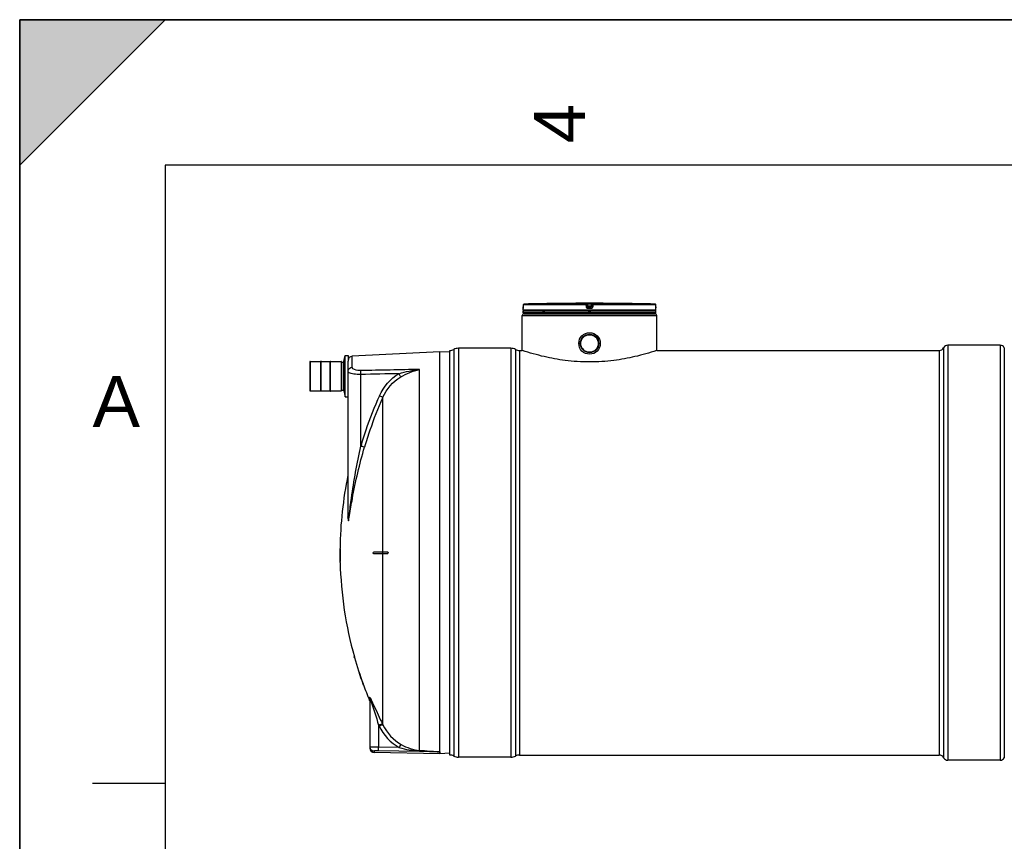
# Model space of a CAD drawing. Header units: millimetres. Extents: x 0 to 297, y 0 to 210.
# Tile 3 of 20: x 0 to 68, y 154 to 210. Entities that reach past the tile are written whole.
import ezdxf

# ---------------------------------------------------------------- set-up
doc = ezdxf.new("R2010")
doc.units = ezdxf.units.MM
doc.header["$LTSCALE"] = 16.335
doc.layers.get('0').update_dxf_attribs({"linetype": 'CONTINUOUS'})
for name, color, linetype in [('01_GLOBAL', 7, 'CONTINUOUS'), ('08_SURFACES', 7, 'CONTINUOUS'), ('AXES_REF', 7, 'CONTINUOUS')]:
    doc.layers.add(name, color=color, linetype=linetype)
doc.styles.add('TEXTSTYLE_2', font='arial.ttf')

# ---------------------------------------------------------------- blocks, each defined once
blk = doc.blocks.new('MARGEA4_BL0', base_point=(148.514, 105.014))
at = {"color": 7, "linetype": 'Continuous'}
for p, q in [((297.014, 210.014), (0.014, 210.014)), ((0.014, 0.014), (0.014, 210.014)), ((0.014, 200.014), (10.014, 210.014)), ((10.014, 210.014), (0.014, 210.014)), ((0.014, 210.014), (0.014, 200.014)), ((0.014, 0.014), (0.014, 210.014)), ((0.014, 210.014), (0.014, 0.014)), ((0.014, 200.014), (10.014, 210.014)), ((287.014, 200.014), (10.014, 200.014)), ((10.014, 200.014), (10.014, 10.014)), ((5.014, 157.514), (10.014, 157.514))]:
    blk.add_line(p, q, dxfattribs=at)
blk.add_solid([(0.014, 200.014), (10.014, 210.014), (0.014, 210.014)], dxfattribs=at)
at = {"color": 7, "linetype": 'Continuous', "style": 'TEXTSTYLE_2', "oblique": 0.00002}
blk.add_text('4', height=3.5, rotation=90, dxfattribs=at).set_placement((38.889, 201.514))
blk.add_text('A', height=3.5, dxfattribs=at).set_placement((5.014, 182.014))

msp = doc.modelspace()

# ---------------------------------------------------------------- linework, layer by layer
at = {"color": 7, "linetype": 'Continuous'}
for p, q in [((0, 0), (0, 210)), ((0, 210), (297, 210)), ((34.64, 190.398), (34.639, 190.263)), ((37.336, 190.506), (37.216, 190.504)), ((37.336, 190.506), (37.336, 190.506)), ((37.336, 190.506), (37.336, 190.506)), ((41.069, 190.506), (41.068, 190.506)), ((41.189, 190.504), (41.069, 190.506)), ((41.189, 190.504), (41.069, 190.506)), ((43.765, 190.257), (43.764, 190.398)), ((34.634, 190.035), (34.634, 190.157)), ((34.634, 189.855), (34.634, 189.975)), ((43.77, 189.975), (34.634, 189.975)), ((43.77, 189.855), (34.634, 189.855)), ((34.638, 190.191), (34.637, 190.185)), ((34.637, 190.185), (34.637, 190.18)), ((34.639, 190.213), (34.638, 190.205)), ((34.638, 190.205), (34.638, 190.197)), ((34.638, 190.197), (34.638, 190.191)), ((34.639, 190.263), (34.639, 190.251)), ((34.639, 190.251), (34.639, 190.241)), ((34.639, 190.241), (34.639, 190.231)), ((34.639, 190.231), (34.639, 190.222)), ((34.639, 190.222), (34.639, 190.213)), ((34.658, 189.975), (34.658, 189.977)), ((34.694, 189.795), (34.694, 189.855)), ((34.694, 189.795), (43.71, 189.795)), ((43.71, 189.795), (43.71, 189.855)), ((43.746, 189.975), (43.746, 189.977)), ((43.765, 190.247), (43.765, 190.26)), ((43.766, 190.238), (43.765, 190.25)), ((43.766, 190.227), (43.765, 190.24)), ((43.766, 190.216), (43.766, 190.229)), ((43.766, 190.206), (43.766, 190.218)), ((43.767, 190.199), (43.766, 190.208)), ((43.767, 190.193), (43.766, 190.201)), ((43.767, 190.187), (43.767, 190.194)), ((43.767, 190.182), (43.767, 190.188)), ((43.768, 190.174), (43.767, 190.186)), ((43.768, 190.176), (43.767, 190.18)), ((43.768, 190.172), (43.768, 190.176)), ((43.77, 190.035), (43.77, 190.157)), ((43.77, 189.855), (43.77, 189.975)), ((28.9, 187.186), (22.873, 186.87)), ((28.9, 159.668), (28.9, 187.186)), ((29.583, 187.15), (28.9, 187.186)), ((29.585, 159.453), (29.585, 187.27)), ((33.793, 187.42), (30.186, 187.42)), ((34.394, 187.27), (34.574, 187.27)), ((34.594, 187.264), (34.574, 187.27)), ((43.831, 187.27), (43.811, 187.264)), ((43.831, 187.27), (63.245, 187.27)), ((19.968, 186.498), (19.968, 184.503)), ((19.974, 186.504), (20.707, 186.504)), ((20.707, 184.473), (20.707, 186.528)), ((20.731, 186.528), (20.707, 186.528)), ((20.731, 184.473), (20.731, 186.528)), ((20.731, 186.504), (21.369, 186.504)), ((21.369, 184.473), (21.369, 186.528)), ((21.369, 186.528), (21.393, 186.528)), ((21.393, 184.473), (21.393, 186.528)), ((21.393, 186.504), (22.126, 186.504)), ((22.132, 186.498), (22.132, 184.503)), ((22.132, 186.462), (22.3, 186.462)), ((22.3, 184.502), (22.3, 186.5)), ((22.589, 175.844), (22.589, 186.532)), ((19.974, 184.497), (20.707, 184.497)), ((20.731, 184.473), (20.707, 184.473)), ((20.731, 184.497), (21.369, 184.497)), ((21.369, 184.473), (21.393, 184.473)), ((21.393, 184.497), (22.126, 184.497)), ((22.132, 184.539), (22.3, 184.539)), ((24.091, 163.314), (24.091, 159.916)), ((28.895, 159.537), (24.387, 159.616)), ((28.899, 159.666), (28.9, 159.668)), ((28.899, 159.537), (28.899, 159.666)), ((29.583, 159.573), (28.899, 159.537)), ((33.793, 159.302), (30.186, 159.302))]:
    msp.add_line(p, q, dxfattribs=at)
at = {"color": 9, "linetype": 'Continuous'}
for p, q in [((34.64, 190.397), (34.639, 190.262)), ((34.64, 190.397), (34.64, 190.398)), ((38.966, 190.397), (34.64, 190.397)), ((38.969, 190.457), (34.699, 190.457)), ((38.983, 190.262), (38.966, 190.397)), ((38.969, 190.457), (38.969, 190.504)), ((39.029, 190.405), (39.029, 190.452)), ((39.045, 190.317), (39.029, 190.452)), ((39.045, 190.27), (39.029, 190.405)), ((39.09, 190.506), (39.09, 190.445)), ((39.09, 190.506), (39.202, 190.506)), ((39.105, 190.325), (39.09, 190.445)), ((39.315, 190.445), (39.09, 190.445)), ((39.202, 190.506), (39.315, 190.506)), ((39.315, 190.445), (39.3, 190.325)), ((39.315, 190.506), (39.315, 190.445)), ((39.376, 190.452), (39.359, 190.317)), ((39.376, 190.405), (39.359, 190.27)), ((39.376, 190.452), (39.376, 190.405)), ((39.439, 190.397), (39.422, 190.262)), ((39.436, 190.504), (39.436, 190.457)), ((43.706, 190.457), (39.436, 190.457)), ((43.764, 190.397), (39.439, 190.397)), ((41.068, 190.506), (41.068, 190.506)), ((43.764, 190.397), (43.764, 190.398)), ((43.765, 190.262), (43.764, 190.397)), ((34.635, 190.157), (34.634, 190.157)), ((43.77, 190.035), (34.634, 190.035)), ((34.639, 190.262), (34.639, 190.263)), ((34.658, 189.977), (34.678, 189.977)), ((35.961, 189.977), (36.125, 189.977)), ((39.045, 190.317), (39.045, 190.27)), ((39.045, 190.317), (39.046, 190.313)), ((39.104, 190.264), (39.105, 190.264)), ((39.202, 190.157), (39.104, 190.157)), ((39.105, 190.325), (39.105, 190.217)), ((39.3, 190.325), (39.105, 190.325)), ((39.3, 190.264), (39.105, 190.264)), ((39.202, 190.217), (39.105, 190.217)), ((39.106, 189.977), (39.298, 189.977)), ((39.3, 190.217), (39.202, 190.217)), ((39.301, 190.157), (39.202, 190.157)), ((39.3, 190.217), (39.3, 190.325)), ((39.3, 190.264), (39.3, 190.264)), ((39.359, 190.27), (39.359, 190.317)), ((39.359, 190.317), (39.359, 190.313)), ((43.727, 189.977), (43.746, 189.977)), ((43.765, 190.262), (43.765, 190.263)), ((43.77, 190.157), (43.769, 190.157)), ((29.868, 187.341), (29.868, 159.382)), ((30.186, 187.42), (30.186, 159.302)), ((33.793, 187.42), (33.793, 159.302)), ((34.111, 187.341), (34.111, 159.382)), ((34.394, 187.27), (34.394, 159.453)), ((19.974, 186.504), (19.974, 184.497)), ((22.126, 186.504), (22.126, 184.497)), ((22.873, 186.111), (22.873, 186.87)), ((23.467, 180.691), (23.467, 185.621)), ((27.502, 159.774), (27.502, 185.964)), ((24.968, 184), (24.99, 184.048)), ((24.969, 184), (24.99, 184.048)), ((22.582, 178.705), (22.582, 175.816)), ((24.068, 163.206), (24.068, 163.427)), ((24.692, 161.51), (24.692, 159.988)), ((24.692, 161.51), (24.723, 161.446)), ((24.96, 161.591), (24.99, 161.529)), ((26.113, 159.962), (24.692, 159.988)), ((24.387, 159.707), (24.387, 159.616)), ((28.895, 159.666), (24.687, 159.742)), ((28.895, 159.666), (28.895, 159.537)), ((28.895, 159.666), (28.899, 159.666))]:
    msp.add_line(p, q, dxfattribs=at)
at = {"color": 7, "linetype": 'Continuous'}
for points in [[(37.336, 190.506), (37.286, 190.505), (37.277, 190.505)], [(34.637, 190.18), (34.637, 190.175), (34.637, 190.174), (34.637, 190.172), (34.637, 190.17), (34.637, 190.169), (34.636, 190.168), (34.636, 190.168), (34.636, 190.167)], [(43.768, 190.168), (43.768, 190.168), (43.768, 190.167), (43.768, 190.167), (43.768, 190.167), (43.768, 190.167), (43.768, 190.168), (43.768, 190.169), (43.768, 190.17), (43.768, 190.171), (43.768, 190.172)]]:
    msp.add_lwpolyline(points, dxfattribs=at)
at = {"color": 9, "linetype": 'Continuous'}
msp.add_lwpolyline([(22.582, 175.816), (22.584, 175.819), (22.585, 175.822), (22.586, 175.826), (22.587, 175.829), (22.587, 175.832), (22.588, 175.835), (22.588, 175.838), (22.589, 175.841), (22.589, 175.844)], dxfattribs=at)
at = {"color": 7, "linetype": 'Continuous'}
for radius in [0.739, 0.634]:
    msp.add_circle((39.202, 187.751), radius, dxfattribs=at)
for centre, radius, start, end in [((34.7, 190.397), 0.0601, 91.48637, 179.62893), ((39.202, 16.894), 173.622, 90.65549, 91.48637), ((39.202, 16.897), 173.619, 89.3842, 90.6158), ((39.202, 16.897), 173.619, 88.51363, 89.34452), ((43.704, 190.397), 0.0601, 0.47139, 88.50968), ((34.694, 190.157), 0.0601, 162.87448, 180), ((34.694, 190.035), 0.0601, 180, 235.73564), ((34.674, 189.977), 0.0156, 148.62171, 180), ((43.71, 190.035), 0.0601, 304.26436, 360), ((43.731, 189.977), 0.0156, 0, 31.37829), ((43.71, 190.157), 0.0601, 0, 17.12565), ((29.585, 187.871), 0.601, 270, 298.07249), ((30.186, 186.744), 0.676, 90, 118.07249), ((33.793, 186.744), 0.676, 61.92751, 90), ((34.394, 187.871), 0.601, 241.92751, 270), ((19.974, 186.498), 0.00601, 90, 180), ((22.126, 186.498), 0.00601, 0, 90), ((22.889, 186.57), 0.301, 93, 180), ((19.974, 184.503), 0.00601, 180, 270), ((22.126, 184.503), 0.00601, 270, 360), ((24.392, 159.916), 0.301, 180, 269), ((29.585, 158.852), 0.601, 61.92751, 90), ((30.186, 159.979), 0.676, 241.92751, 270), ((33.793, 159.979), 0.676, 270, 298.07249), ((34.394, 158.852), 0.601, 90, 118.07249)]:
    msp.add_arc(centre, radius, start, end, dxfattribs=at)
at = {"color": 9, "linetype": 'Continuous'}
for centre, radius, start, end in [((34.701, 190.395), 0.0626, 112.01648, 113.76901), ((34.701, 190.395), 0.0623, 106.67488, 112.02116), ((34.701, 190.396), 0.0613, 102.77751, 106.67429), ((34.701, 190.398), 0.0599, 99.31344, 102.77746), ((34.7, 190.4), 0.0571, 91.54035, 99.35142), ((43.704, 190.4), 0.0572, 80.77303, 88.46162), ((43.704, 190.398), 0.0595, 79.08428, 80.81472), ((43.704, 190.397), 0.0609, 73.52092, 79.07067), ((43.703, 190.396), 0.0619, 71.97966, 73.5335), ((43.703, 190.395), 0.0625, 65.34706, 71.97453), ((43.703, 190.395), 0.0621, 58.80204, 65.35741), ((32.583, 190.272), 2.056, 357.85236, 359.726), ((39.716, 185.433), 4.93, 97.1207, 97.46967), ((38.688, 185.433), 4.93, 82.53033, 82.8793), ((45.851, 190.273), 2.085, 180.28324, 182.05321), ((47.952, 173.597), 25.493, 155.53016, 161.28187), ((47.93, 173.608), 25.204, 155.6497, 161.04369), ((47.936, 173.604), 25.475, 161.2839, 163.84603), ((47.916, 173.614), 25.189, 161.04549, 163.84603), ((21.718, 162.069), 2.73, 27.09348, 27.6797), ((21.237, 162.154), 3.098, 19.39038, 20.36118), ((24.386, 160.006), 0.295, 180.02252, 187.53014), ((24.392, 160.006), 0.3, 187.51647, 194.89106), ((24.389, 160.006), 0.298, 194.88504, 200.32032)]:
    msp.add_arc(centre, radius, start, end, dxfattribs=at)
for points in [[(34.64, 190.397), (34.64, 190.419), (34.656, 190.443), (34.676, 190.452)], [(38.969, 190.504), (38.995, 190.505), (39.025, 190.478), (39.029, 190.452)], [(38.969, 190.457), (38.995, 190.457), (39.025, 190.431), (39.029, 190.405)], [(39.436, 190.504), (39.409, 190.505), (39.379, 190.478), (39.376, 190.452)], [(39.376, 190.405), (39.379, 190.431), (39.409, 190.457), (39.436, 190.457)], [(43.764, 190.397), (43.764, 190.417), (43.752, 190.438), (43.736, 190.449)], [(39.105, 190.217), (39.079, 190.217), (39.049, 190.243), (39.045, 190.27)], [(39.359, 190.27), (39.356, 190.243), (39.326, 190.217), (39.3, 190.217)], [(22.661, 185.743), (22.629, 185.762), (22.589, 185.791), (22.589, 185.828)], [(22.598, 185.899), (22.629, 186.011), (22.758, 186.106), (22.873, 186.111)], [(26.094, 185.674), (25.218, 185.657), (24.342, 185.639), (23.467, 185.621)], [(27.502, 185.964), (26.16, 185.939), (24.819, 185.913), (23.477, 185.885)], [(24.749, 184.157), (25.029, 184.772), (25.509, 185.336), (26.094, 185.674)], [(26.094, 185.674), (26.553, 185.811), (27.025, 185.913), (27.502, 185.964)], [(26.212, 185.45), (26.612, 185.683), (27.048, 185.871), (27.502, 185.964)], [(24.99, 184.048), (25.243, 184.614), (25.677, 185.137), (26.212, 185.45)], [(24.091, 163.314), (24.091, 163.352), (24.083, 163.392), (24.068, 163.427)], [(24.159, 163.183), (24.354, 162.631), (24.514, 162.067), (24.692, 161.51)], [(24.723, 161.446), (25.019, 160.836), (25.52, 160.291), (26.113, 159.962)], [(24.99, 161.529), (25.258, 160.972), (25.714, 160.473), (26.253, 160.171)], [(24.387, 159.707), (24.274, 159.709), (24.149, 159.796), (24.11, 159.902)], [(26.113, 159.962), (26.56, 159.834), (27.025, 159.753), (27.49, 159.734)], [(26.253, 160.171), (26.635, 159.958), (27.066, 159.803), (27.502, 159.774)]]:
    msp.add_open_spline(points, degree=3, dxfattribs=at)
for points, knots in [([(38.966, 190.397), (38.966, 190.411), (38.971, 190.428), (38.963, 190.455), (38.969, 190.457)], [0, 0, 0, 0, 0.696676, 1, 1, 1, 1]), ([(38.966, 190.397), (38.98, 190.4), (38.994, 190.408), (39.029, 190.399), (39.029, 190.405)], [0, 0, 0, 0, 0.702669, 1, 1, 1, 1]), ([(38.969, 190.504), (38.969, 190.508), (38.988, 190.501), (39.007, 190.508), (39.047, 190.505), (39.075, 190.506), (39.09, 190.506)], [0, 0, 0, 0, 0.07644, 0.294547, 0.620033, 1, 1, 1, 1]), ([(39.029, 190.452), (39.029, 190.458), (39.062, 190.442), (39.076, 190.447), (39.09, 190.445)], [0, 0, 0, 0, 0.298562, 1, 1, 1, 1]), ([(39.315, 190.506), (39.33, 190.506), (39.357, 190.505), (39.398, 190.508), (39.417, 190.501), (39.436, 190.508), (39.436, 190.504)], [0, 0, 0, 0, 0.379959, 0.703831, 0.922961, 1, 1, 1, 1]), ([(39.315, 190.445), (39.329, 190.447), (39.342, 190.442), (39.376, 190.458), (39.376, 190.452)], [0, 0, 0, 0, 0.693539, 1, 1, 1, 1]), ([(39.439, 190.397), (39.424, 190.4), (39.411, 190.408), (39.376, 190.399), (39.376, 190.405)], [0, 0, 0, 0, 0.702669, 1, 1, 1, 1]), ([(39.439, 190.397), (39.439, 190.411), (39.434, 190.428), (39.441, 190.455), (39.436, 190.457)], [0, 0, 0, 0, 0.696676, 1, 1, 1, 1]), ([(34.638, 190.195), (34.638, 190.186), (34.633, 190.177), (34.639, 190.157), (34.635, 190.157)], [0, 0, 0, 0, 0.737028, 1, 1, 1, 1]), ([(34.635, 190.157), (34.635, 190.159), (34.635, 190.162), (34.636, 190.166), (34.636, 190.168)], [0, 0, 0, 0, 0.497733, 1, 1, 1, 1]), ([(38.983, 190.262), (38.998, 190.264), (39.015, 190.26), (39.042, 190.275), (39.045, 190.27)], [0, 0, 0, 0, 0.703022, 1, 1, 1, 1]), ([(39.104, 190.157), (39.075, 190.157), (39.016, 190.178), (38.987, 190.234), (38.983, 190.262)], [0, 0, 0, 0, 0.499748, 1, 1, 1, 1]), ([(39.075, 190.321), (39.068, 190.32), (39.062, 190.316), (39.045, 190.319), (39.045, 190.317)], [0, 0, 0, 0, 0.731988, 1, 1, 1, 1]), ([(39.104, 190.157), (39.104, 190.171), (39.108, 190.189), (39.101, 190.212), (39.105, 190.217)], [0, 0, 0, 0, 0.697837, 1, 1, 1, 1]), ([(39.301, 190.157), (39.301, 190.171), (39.297, 190.189), (39.303, 190.212), (39.3, 190.217)], [0, 0, 0, 0, 0.697838, 1, 1, 1, 1]), ([(39.422, 190.262), (39.418, 190.234), (39.389, 190.178), (39.329, 190.157), (39.301, 190.157)], [0, 0, 0, 0, 0.498891, 1, 1, 1, 1]), ([(39.359, 190.317), (39.359, 190.319), (39.343, 190.316), (39.337, 190.32), (39.329, 190.321)], [0, 0, 0, 0, 0.268012, 1, 1, 1, 1]), ([(39.422, 190.262), (39.407, 190.264), (39.389, 190.26), (39.363, 190.275), (39.359, 190.27)], [0, 0, 0, 0, 0.703022, 1, 1, 1, 1]), ([(43.769, 190.157), (43.766, 190.157), (43.771, 190.179), (43.767, 190.188), (43.766, 190.198)], [0, 0, 0, 0, 0.262647, 1, 1, 1, 1]), ([(43.769, 190.157), (43.769, 190.159), (43.769, 190.162), (43.769, 190.166), (43.768, 190.168)], [0, 0, 0, 0, 0.497732, 1, 1, 1, 1]), ([(22.589, 185.828), (22.589, 185.84), (22.59, 185.864), (22.595, 185.888), (22.598, 185.899)], [0, 0, 0, 0, 0.498517, 1, 1, 1, 1]), ([(23.467, 185.621), (23.303, 185.618), (23.032, 185.634), (22.757, 185.69), (22.661, 185.743)], [0, 0, 0, 0, 0.598533, 1, 1, 1, 1]), ([(23.477, 185.885), (23.329, 185.882), (23.122, 185.891), (22.874, 186.036), (22.873, 186.111)], [0, 0, 0, 0, 0.661618, 1, 1, 1, 1]), ([(23.467, 185.621), (23.466, 185.648), (23.466, 185.737), (23.466, 185.826), (23.477, 185.885)], [0, 0, 0, 0, 0.315006, 1, 1, 1, 1]), ([(26.212, 185.45), (26.207, 185.462), (26.171, 185.539), (26.129, 185.613), (26.094, 185.674)], [0, 0, 0, 0, 0.163359, 1, 1, 1, 1]), ([(24.99, 184.048), (24.979, 184.053), (24.899, 184.089), (24.819, 184.125), (24.749, 184.157)], [0, 0, 0, 0, 0.130533, 1, 1, 1, 1]), ([(22.669, 175.927), (22.72, 176.323), (22.916, 177.921), (23.205, 179.509), (23.467, 180.691)], [0, 0, 0, 0, 0.247901, 1, 1, 1, 1]), ([(22.69, 175.918), (22.755, 176.308), (23.01, 177.893), (23.385, 179.459), (23.722, 180.622)], [0, 0, 0, 0, 0.246259, 1, 1, 1, 1]), ([(23.722, 180.622), (23.71, 180.624), (23.625, 180.646), (23.54, 180.67), (23.467, 180.691)], [0, 0, 0, 0, 0.130961, 1, 1, 1, 1]), ([(22.582, 175.816), (22.582, 175.73), (22.618, 175.357), (22.67, 175.798), (22.69, 175.918)], [0, 0, 0, 0, 0.414083, 1, 1, 1, 1]), ([(22.589, 175.844), (22.589, 175.757), (22.617, 175.381), (22.654, 175.811), (22.669, 175.927)], [0, 0, 0, 0, 0.430348, 1, 1, 1, 1]), ([(24.068, 163.427), (24.068, 163.445), (24.12, 163.375), (24.127, 163.355), (24.136, 163.337)], [0, 0, 0, 0, 0.48617, 1, 1, 1, 1]), ([(24.091, 163.314), (24.091, 163.319), (24.122, 163.319), (24.117, 163.273), (24.135, 163.249), (24.141, 163.232)], [0, 0, 0, 0, 0.134288, 0.496963, 1, 1, 1, 1]), ([(24.149, 163.313), (24.154, 163.302), (24.166, 163.279), (24.177, 163.256), (24.183, 163.244)], [0, 0, 0, 0, 0.487281, 1, 1, 1, 1]), ([(24.183, 163.244), (24.247, 163.114), (24.502, 162.562), (24.758, 162.009), (24.96, 161.591)], [0, 0, 0, 0, 0.237846, 1, 1, 1, 1]), ([(24.692, 161.51), (24.749, 161.536), (24.83, 161.561), (24.933, 161.608), (24.96, 161.591)], [0, 0, 0, 0, 0.665943, 1, 1, 1, 1]), ([(24.723, 161.446), (24.78, 161.473), (24.861, 161.498), (24.963, 161.545), (24.99, 161.529)], [0, 0, 0, 0, 0.666101, 1, 1, 1, 1]), ([(24.112, 160.001), (24.107, 160.002), (24.102, 160.003), (24.091, 160.004), (24.091, 160.005)], [0, 0, 0, 0, 0.735466, 1, 1, 1, 1]), ([(24.151, 159.999), (24.143, 159.999), (24.13, 160), (24.117, 160.001), (24.112, 160.001)], [0, 0, 0, 0, 0.563254, 1, 1, 1, 1]), ([(24.692, 159.988), (24.637, 159.988), (24.456, 159.991), (24.275, 159.992), (24.151, 159.999)], [0, 0, 0, 0, 0.308427, 1, 1, 1, 1]), ([(24.687, 159.742), (24.688, 159.751), (24.689, 159.833), (24.691, 159.915), (24.692, 159.988)], [0, 0, 0, 0, 0.111817, 1, 1, 1, 1]), ([(26.113, 159.962), (26.128, 159.988), (26.173, 160.057), (26.208, 160.142), (26.253, 160.171)], [0, 0, 0, 0, 0.355532, 1, 1, 1, 1]), ([(24.687, 159.742), (24.615, 159.744), (24.545, 159.727), (24.387, 159.736), (24.387, 159.707)], [0, 0, 0, 0, 0.711142, 1, 1, 1, 1]), ([(27.49, 159.734), (27.492, 159.742), (27.495, 159.756), (27.499, 159.77), (27.502, 159.774)], [0, 0, 0, 0, 0.626702, 1, 1, 1, 1]), ([(27.49, 159.734), (27.608, 159.729), (27.843, 159.719), (28.136, 159.706), (28.373, 159.696), (28.547, 159.685), (28.716, 159.685), (28.804, 159.664), (28.895, 159.685), (28.895, 159.666)], [0, 0, 0, 0, 0.2511, 0.502078, 0.627412, 0.753558, 0.88128, 0.960488, 1, 1, 1, 1]), ([(27.502, 159.774), (27.738, 159.759), (28.092, 159.739), (28.556, 159.696), (28.79, 159.695), (28.9, 159.668)], [0, 0, 0, 0, 0.506064, 0.758043, 1, 1, 1, 1])]:
    msp.add_open_spline(points, degree=3, knots=knots, dxfattribs=at)
at = {"color": 7, "linetype": 'Continuous'}
for points in [[(39.046, 190.313), (39.051, 190.288), (39.079, 190.264), (39.104, 190.264)], [(39.359, 190.313), (39.354, 190.288), (39.326, 190.264), (39.3, 190.264)]]:
    msp.add_open_spline(points, degree=3, dxfattribs=at)
msp.add_open_spline([(43.811, 187.264), (43.321, 187.101), (42.355, 186.826), (40.813, 186.546), (39.202, 186.441), (37.591, 186.546), (36.05, 186.826), (35.083, 187.101), (34.594, 187.264)], degree=3, knots=[0, 0, 0, 0, 0.164822, 0.320645, 0.5, 0.679355, 0.835178, 1, 1, 1, 1], dxfattribs=at)
at = {"layer": '01_GLOBAL', "color": 7, "linetype": 'Continuous'}
for p, q in [((34.574, 187.27), (34.574, 189.675)), ((34.694, 189.795), (43.71, 189.795)), ((43.831, 187.27), (43.831, 189.675))]:
    msp.add_line(p, q, dxfattribs=at)
at = {"layer": '01_GLOBAL', "color": 9, "linetype": 'Continuous'}
msp.add_line((34.574, 189.675), (43.831, 189.675), dxfattribs=at)
at = {"layer": '01_GLOBAL', "color": 7, "linetype": 'Continuous'}
for centre, start, end in [((34.694, 189.675), 90, 180), ((43.71, 189.675), 0, 90)]:
    msp.add_arc(centre, 0.12, start, end, dxfattribs=at)
at = {"layer": '08_SURFACES', "color": 9, "linetype": 'Continuous'}
for p, q in [((24.99, 173.422), (24.99, 184.048)), ((22.037, 173.602), (22.025, 173.602)), ((24.979, 173.301), (24.979, 173.422)), ((22.043, 172.76), (22.031, 172.76)), ((24.99, 161.529), (24.99, 173.301)), ((23.028, 166.149), (23.041, 166.149)), ((23.611, 164.345), (23.624, 164.345))]:
    msp.add_line(p, q, dxfattribs=at)
at = {"layer": '08_SURFACES', "color": 7, "linetype": 'Continuous'}
for p, q in [((22.024, 173.422), (22.051, 173.422)), ((22.025, 173.662), (22.025, 173.602)), ((22.037, 173.662), (22.025, 173.662)), ((22.037, 173.602), (22.037, 173.662)), ((24.343, 173.422), (25.308, 173.422)), ((22.051, 173.301), (22.024, 173.301)), ((22.031, 172.76), (22.032, 172.7)), ((22.044, 172.7), (22.043, 172.76)), ((24.343, 173.301), (25.308, 173.301)), ((22.044, 172.7), (22.032, 172.7)), ((23.035, 166.124), (23.01, 166.212)), ((23.024, 166.209), (23.011, 166.209)), ((23.024, 166.208), (23.024, 166.209)), ((23.611, 164.345), (23.633, 164.286)), ((23.627, 164.337), (23.624, 164.345)), ((23.632, 164.322), (23.627, 164.337)), ((23.646, 164.285), (23.632, 164.322)), ((23.646, 164.285), (23.633, 164.285))]:
    msp.add_line(p, q, dxfattribs=at)
for points in [[(23.012, 166.204), (23.013, 166.201), (23.017, 166.188)], [(23.017, 166.188), (23.02, 166.179), (23.022, 166.17)], [(23.022, 166.17), (23.025, 166.159), (23.028, 166.149)], [(23.027, 166.196), (23.025, 166.204), (23.024, 166.208)], [(23.032, 166.179), (23.029, 166.191), (23.027, 166.196)], [(23.041, 166.149), (23.038, 166.156), (23.036, 166.164), (23.032, 166.179)], [(23.611, 164.345), (23.615, 164.335), (23.619, 164.324), (23.622, 164.315), (23.625, 164.306)], [(23.625, 164.306), (23.63, 164.293), (23.632, 164.289), (23.633, 164.286), (23.633, 164.285)]]:
    msp.add_lwpolyline(points, dxfattribs=at)
for radius, start, end in [(26.387, 168.31597, 179.34741), (26.399, 179.47817, 179.86954), (26.399, 179.78257, 180.13058), (26.387, 179.47793, 179.86949), (26.399, 180.13046, 181.30466), (26.387, 180.13051, 181.30526), (26.387, 181.43581, 195.72798), (26.399, 195.85625, 199.97017), (26.387, 195.86366, 199.97966), (26.387, 200.11854, 202.63535)]:
    msp.add_arc((48.423, 173.361), radius, start, end, dxfattribs=at)
for points, knots in [([(22.039, 173.422), (22.058, 173.422), (22.035, 173.384), (22.044, 173.323), (22.04, 173.339), (22.04, 173.342)], [0, 0, 0, 0, 0.607592, 0.919925, 1, 1, 1, 1]), ([(25.293, 173.422), (25.316, 173.422), (25.335, 173.393), (25.351, 173.336), (25.32, 173.356), (25.311, 173.363)], [0, 0, 0, 0, 0.539634, 0.719093, 1, 1, 1, 1]), ([(22.051, 173.301), (22.056, 173.301), (22.048, 173.325), (22.053, 173.334), (22.053, 173.344)], [0, 0, 0, 0, 0.3054, 1, 1, 1, 1]), ([(22.053, 173.344), (22.053, 173.36), (22.068, 173.401), (22.052, 173.39), (22.052, 173.389)], [0, 0, 0, 0, 0.95684, 1, 1, 1, 1]), ([(24.343, 173.301), (24.322, 173.301), (24.324, 173.342), (24.307, 173.397), (24.329, 173.384), (24.333, 173.378)], [0, 0, 0, 0, 0.566383, 0.824974, 1, 1, 1, 1]), ([(25.308, 173.301), (25.312, 173.301), (25.321, 173.306), (25.327, 173.313), (25.33, 173.317)], [0, 0, 0, 0, 0.411273, 1, 1, 1, 1]), ([(25.33, 173.317), (25.344, 173.334), (25.386, 173.38), (25.334, 173.378), (25.325, 173.371)], [0, 0, 0, 0, 0.649631, 1, 1, 1, 1])]:
    msp.add_open_spline(points, degree=3, knots=knots, dxfattribs=at)
at = {"layer": 'AXES_REF', "color": 9, "linetype": 'Continuous'}
for p, q in [((63.846, 187.631), (63.846, 159.092)), ((67.453, 187.631), (67.453, 159.092)), ((63.245, 187.27), (63.245, 159.453)), ((63.563, 187.461), (63.563, 159.262)), ((67.736, 187.461), (67.736, 159.262))]:
    msp.add_line(p, q, dxfattribs=at)
at = {"layer": 'AXES_REF', "color": 7, "linetype": 'Continuous'}
for p, q in [((67.453, 187.631), (63.846, 187.631)), ((22.3, 186.5), (22.394, 186.921)), ((22.394, 184.08), (22.394, 186.921)), ((22.394, 186.921), (22.589, 186.921)), ((22.589, 186.921), (22.589, 186.532)), ((22.3, 184.502), (22.394, 184.08)), ((22.394, 184.08), (22.589, 184.08)), ((34.394, 159.453), (63.245, 159.453)), ((67.453, 159.092), (63.846, 159.092))]:
    msp.add_line(p, q, dxfattribs=at)
for radius in [0.631, 0.601]:
    msp.add_circle((39.202, 187.751), radius, dxfattribs=at)
for centre, radius, start, end in [((63.846, 187.31), 0.321, 90, 151.92751), ((67.453, 187.31), 0.321, 28.07249, 90), ((63.245, 187.631), 0.361, 270, 331.92751), ((63.245, 159.092), 0.361, 28.07249, 90), ((63.846, 159.413), 0.321, 208.07249, 270), ((67.453, 159.413), 0.321, 270, 331.92751)]:
    msp.add_arc(centre, radius, start, end, dxfattribs=at)

# ---------------------------------------------------------------- block references
at = {"color": 7, "linetype": 'Continuous'}
msp.add_blockref('MARGEA4_BL0', (148.514, 105.014), dxfattribs=at)

doc.saveas('drawing.dxf')
